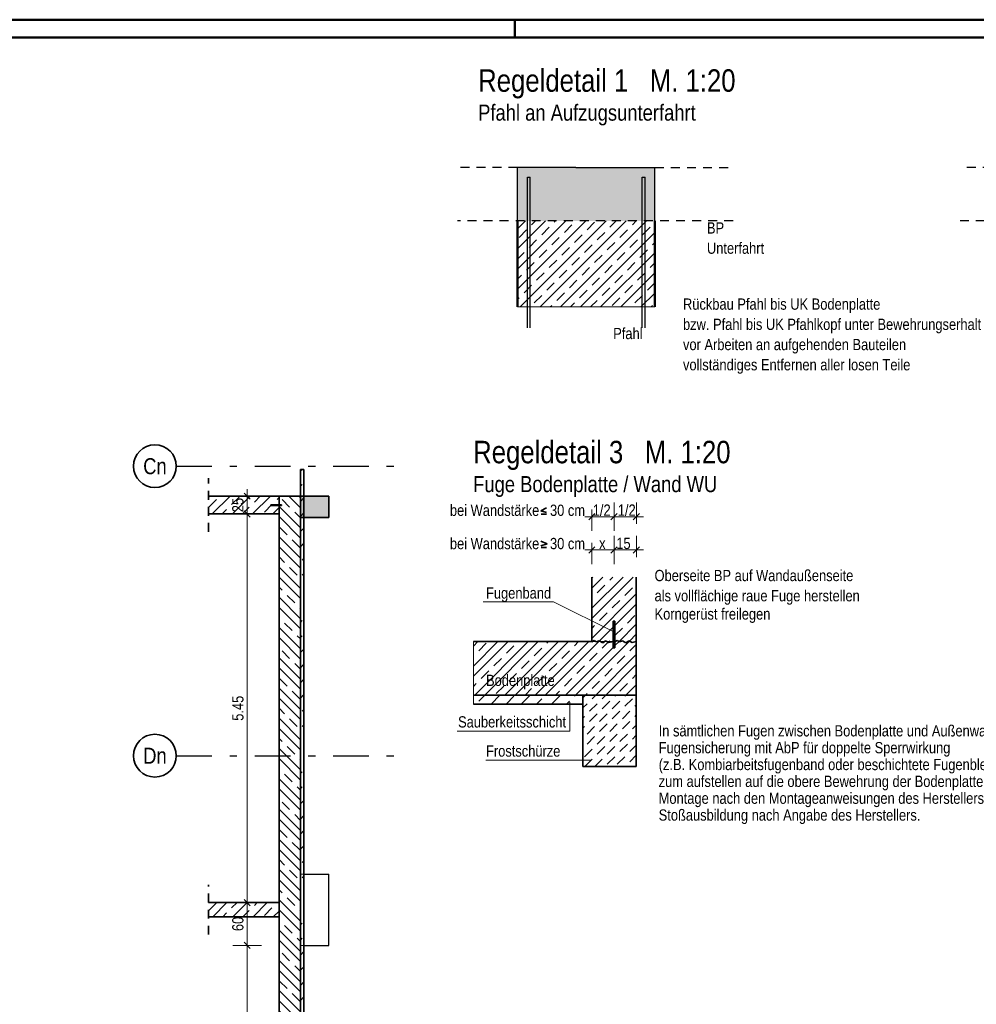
# Model space of a CAD drawing. Header units: millimetres. Extents: x -50 to 85, y 0 to 206.
# Tile 129 of 152: x 54 to 67, y 28 to 42. Entities that reach past the tile are written whole.
import ezdxf
from ezdxf.enums import TextEntityAlignment as Align

# ---------------------------------------------------------------- set-up
doc = ezdxf.new("R2010")
doc.units = ezdxf.units.MM
doc.linetypes.add('DASHDOTX2', pattern=[2, 1, -0.5, 0, -0.5])
doc.linetypes.add('HIDDEN', pattern=[0.375, 0.25, -0.125])
for name, color, linetype, lineweight in [('Achsen', 7, 'Continuous', 20), ('Geschnittene Kanten', 7, 'Continuous', 20), ('Schraffuren', 7, 'Continuous', 20)]:
    doc.layers.add(name, color=color, linetype=linetype, lineweight=lineweight)
doc.styles.add('Arial Narrow', font='ARIALN.TTF')
doc.linetypes.add('STRAKON_Linetype_15', pattern='A,25,[131,ltypeshp.shx,S=3.75,R=90,X=0,Y=-3.75],0.0001,[131,ltypeshp.shx,S=3.75,R=-90,X=-7.5,Y=3.75]', length=25.0001)
doc.dimstyles.new('Arch_Strakon_dimstyle', dxfattribs={"dimtxt": 15.75, "dimasz": 1, "dimexe": 1.25, "dimexo": 0.0625, "dimgap": 1, "dimtad": 0, "dimdec": 5, "dimzin": 12, "dimdsep": 46, "dimtxsty": 'Arial Narrow', "dimblk": 'Arrowhead_Tick', "dimsah": 1, "dimcen": 0, "dimse1": 1, "dimse2": 1, "dimclrd": 6, "dimclrt": 2, "dimazin": 0, "dimtfac": 1, "dimtdec": 4, "dimtmove": 0, "dimatfit": 3, "dimldrblk": 'NONE', "dimfxl": 1, "dimtvp": 1, "dimtolj": 1, "dimtzin": 0, "dimlwd": 13, "dimarcsym": 2})
pattern_1 = [(45, (0, 0), (-0.14142136, 0.14142136), [0.15, -0.1]), (45, (-0.07071, 0.07071), (-0.14142136, 0.14142136), [])]
pattern_2 = [(45, (0, 0), (-0.212132, 0.212132), []), (45, (-0.0707, 0.0707), (-0.212132, 0.212132), []), (45, (-0.14142, 0.14142), (-0.212132, 0.212132), [0.15, -0.1])]

# ---------------------------------------------------------------- blocks, each defined once
blk = doc.blocks.new('Arrowhead_Tick')
at = {"color": 0, "linetype": 'Continuous', "lineweight": -2}
for p, q in [((0, 20), (0, -10)), ((-1, 0), (0, 0)), ((10, 0), (0, 0))]:
    blk.add_line(p, q, dxfattribs=at)
at = {"color": 2, "linetype": 'Continuous', "lineweight": 35}
blk.add_line((4.4, 4.4), (-4.4, -4.4), dxfattribs=at)
blk = doc.blocks.new('*D351')
at = {"color": 6, "linetype": 'Continuous', "lineweight": 13}
blk.add_line((57.246, 25.168), (57.246, 29.058), dxfattribs=at)
at = {"layer": 'Defpoints', "color": 0}
for p in [(57.246, 29.068), (57.993, 29.068), (57.693, 25.158)]:
    blk.add_point(p, dxfattribs=at)
at = {"color": 6, "lineweight": 13, "xscale": 0.01, "yscale": 0.01, "zscale": 0.01}
for p, rotation in [((57.246, 29.068), 90), ((57.246, 25.158), 270)]:
    blk.add_blockref('Arrowhead_Tick', p, dxfattribs=dict(at, rotation=rotation))
at = {"color": 2, "lineweight": 35, "insert": (57.116, 27.113), "char_height": 0.1575, "attachment_point": 5, "rotation": 90, "style": 'Arial Narrow'}
blk.add_mtext('\\A1;3.91', dxfattribs=at)
blk = doc.blocks.new('_None')
blk = doc.blocks.new('*D352')
at = {"color": 6, "linetype": 'Continuous', "lineweight": 13}
blk.add_line((57.246, 29.078), (57.246, 29.658), dxfattribs=at)
at = {"layer": 'Defpoints', "color": 0}
for p in [(57.246, 29.668), (57.693, 29.668), (57.993, 29.068)]:
    blk.add_point(p, dxfattribs=at)
at = {"color": 6, "lineweight": 13, "xscale": 0.01, "yscale": 0.01, "zscale": 0.01}
for p, rotation in [((57.246, 29.668), 90), ((57.246, 29.068), 270)]:
    blk.add_blockref('Arrowhead_Tick', p, dxfattribs=dict(at, rotation=rotation))
at = {"color": 2, "lineweight": 35, "insert": (57.116, 29.368), "char_height": 0.1575, "attachment_point": 5, "rotation": 90, "style": 'Arial Narrow'}
blk.add_mtext('\\A1;60', dxfattribs=at)
blk = doc.blocks.new('*D353')
at = {"color": 6, "linetype": 'Continuous', "lineweight": 13}
blk.add_line((57.246, 29.678), (57.246, 35.108), dxfattribs=at)
at = {"layer": 'Defpoints', "color": 0}
for p in [(57.246, 35.118), (57.693, 35.118), (57.693, 29.668)]:
    blk.add_point(p, dxfattribs=at)
at = {"color": 6, "lineweight": 13, "xscale": 0.01, "yscale": 0.01, "zscale": 0.01}
for p, rotation in [((57.246, 35.118), 90), ((57.246, 29.668), 270)]:
    blk.add_blockref('Arrowhead_Tick', p, dxfattribs=dict(at, rotation=rotation))
at = {"color": 2, "lineweight": 35, "insert": (57.116, 32.393), "char_height": 0.1575, "attachment_point": 5, "rotation": 90, "style": 'Arial Narrow'}
blk.add_mtext('\\A1;5.45', dxfattribs=at)
blk = doc.blocks.new('*D354')
at = {"color": 6, "linetype": 'Continuous', "lineweight": 13}
blk.add_line((57.246, 35.128), (57.246, 35.358), dxfattribs=at)
at = {"layer": 'Defpoints', "color": 0}
for p in [(57.246, 35.368), (57.693, 35.368), (57.693, 35.118)]:
    blk.add_point(p, dxfattribs=at)
at = {"color": 6, "lineweight": 13, "xscale": 0.01, "yscale": 0.01, "zscale": 0.01}
for p, rotation in [((57.246, 35.368), 90), ((57.246, 35.118), 270)]:
    blk.add_blockref('Arrowhead_Tick', p, dxfattribs=dict(at, rotation=rotation))
at = {"color": 2, "lineweight": 35, "insert": (57.116, 35.243), "char_height": 0.1575, "attachment_point": 5, "rotation": 90, "style": 'Arial Narrow'}
blk.add_mtext('\\A1;25', dxfattribs=at)
blk = doc.blocks.new('*D417')
at = {"color": 6, "linetype": 'Continuous', "lineweight": 13}
blk.add_line((52.7, 33.973), (52.7, 35.778), dxfattribs=at)
at = {"layer": 'Defpoints', "color": 0}
for p in [(52.7, 35.788), (56.252, 35.788), (51.697, 33.963)]:
    blk.add_point(p, dxfattribs=at)
at = {"color": 6, "lineweight": 13, "xscale": 0.01, "yscale": 0.01, "zscale": 0.01}
for p, rotation in [((52.7, 35.788), 90), ((52.7, 33.963), 270)]:
    blk.add_blockref('Arrowhead_Tick', p, dxfattribs=dict(at, rotation=rotation))
at = {"color": 2, "lineweight": 35, "insert": (52.57, 34.875), "char_height": 0.1575, "attachment_point": 5, "rotation": 90, "style": 'Arial Narrow'}
blk.add_mtext('\\A1;1.82{\\A1;\\H.6x;\\S5;}', dxfattribs=at)
blk = doc.blocks.new('*D651')
at = {"color": 6, "linetype": 'Continuous', "lineweight": 13}
blk.add_line((62.09, 34.613), (62.382, 34.613), dxfattribs=at)
at = {"layer": 'Defpoints', "color": 0}
for p in [(62.392, 34.613), (62.08, 34.234), (62.392, 33.24)]:
    blk.add_point(p, dxfattribs=at)
at = {"color": 6, "lineweight": 13, "xscale": 0.01, "yscale": 0.01, "zscale": 0.01}
blk.add_blockref('Arrowhead_Tick', (62.392, 34.613), dxfattribs=at)
at = {"color": 6, "lineweight": 13, "xscale": 0.01, "yscale": 0.01, "zscale": 0.01, "rotation": 180}
blk.add_blockref('Arrowhead_Tick', (62.08, 34.613), dxfattribs=at)
blk = doc.blocks.new('*D652')
at = {"color": 6, "linetype": 'Continuous', "lineweight": 13}
blk.add_line((62.402, 34.613), (62.695, 34.613), dxfattribs=at)
at = {"layer": 'Defpoints', "color": 0}
for p in [(62.705, 34.613), (62.705, 34.234), (62.392, 33.615)]:
    blk.add_point(p, dxfattribs=at)
at = {"color": 6, "lineweight": 13, "xscale": 0.01, "yscale": 0.01, "zscale": 0.01}
blk.add_blockref('Arrowhead_Tick', (62.705, 34.613), dxfattribs=at)
at = {"color": 6, "lineweight": 13, "xscale": 0.01, "yscale": 0.01, "zscale": 0.01, "rotation": 180}
blk.add_blockref('Arrowhead_Tick', (62.392, 34.613), dxfattribs=at)
blk = doc.blocks.new('*D653')
at = {"color": 6, "linetype": 'Continuous', "lineweight": 13}
blk.add_line((62.09, 35.08), (62.382, 35.08), dxfattribs=at)
at = {"layer": 'Defpoints', "color": 0}
for p in [(62.392, 35.08), (62.08, 34.701), (62.392, 33.707)]:
    blk.add_point(p, dxfattribs=at)
at = {"color": 6, "lineweight": 13, "xscale": 0.01, "yscale": 0.01, "zscale": 0.01}
blk.add_blockref('Arrowhead_Tick', (62.392, 35.08), dxfattribs=at)
at = {"color": 6, "lineweight": 13, "xscale": 0.01, "yscale": 0.01, "zscale": 0.01, "rotation": 180}
blk.add_blockref('Arrowhead_Tick', (62.08, 35.08), dxfattribs=at)
blk = doc.blocks.new('*D654')
at = {"color": 6, "linetype": 'Continuous', "lineweight": 13}
blk.add_line((62.402, 35.08), (62.695, 35.08), dxfattribs=at)
at = {"layer": 'Defpoints', "color": 0}
for p in [(62.705, 35.08), (62.705, 34.701), (62.392, 34.082)]:
    blk.add_point(p, dxfattribs=at)
at = {"color": 6, "lineweight": 13, "xscale": 0.01, "yscale": 0.01, "zscale": 0.01}
blk.add_blockref('Arrowhead_Tick', (62.705, 35.08), dxfattribs=at)
at = {"color": 6, "lineweight": 13, "xscale": 0.01, "yscale": 0.01, "zscale": 0.01, "rotation": 180}
blk.add_blockref('Arrowhead_Tick', (62.392, 35.08), dxfattribs=at)

msp = doc.modelspace()

# ---------------------------------------------------------------- hatches: boundary and pattern name
at = {"lineweight": 13, "true_color": 0xffff80}
msp.add_hatch(color=51, dxfattribs=at).paths.add_polyline_path([(62.9655918, 39.9782155), (62.9655918, 39.2282155), (61.0382469, 39.2282155), (61.0382469, 39.9782155)])
at = {"lineweight": 13}
h = msp.add_hatch(dxfattribs=at)
h.set_pattern_fill('wuB', color=6, scale=0.01, angle=135, style=0, pattern_type=2)
h.set_pattern_definition([(135, (0, 0), (-0.212132, -0.212132), []), (135, (-0.0707, -0.0707), (-0.212132, -0.212132), []), (135, (-0.14142, -0.14142), (-0.212132, -0.212132), [0.15, -0.1])])
h.paths.add_polyline_path([(57.6925024, 26.6128013), (57.9925024, 26.6128013), (57.9925035, 35.3679653), (57.6925035, 35.3679653)])
h = msp.add_hatch(dxfattribs=at)
h.set_pattern_fill('wuB', color=6, scale=0.01, angle=45, style=0, pattern_type=2)
h.set_pattern_definition(pattern_2)
h.paths.add_polyline_path([(62.7045422, 34.2336718), (62.7045505, 33.3274534), (62.6452663, 33.3163828), (62.5979697, 33.340529), (62.5594312, 33.3112713), (62.5101056, 33.3373857), (62.4693356, 33.3252549), (62.4361688, 33.3410518), (62.4045422, 33.3252549), (62.4045422, 33.6149534), (62.3795422, 33.6149534), (62.3795422, 33.3274534), (62.0795422, 33.3274563), (62.0795422, 34.2336718)])
at = {"lineweight": 13, "true_color": 0xff0000}
msp.add_hatch(color=1, dxfattribs=at).paths.add_polyline_path([(62.4045422, 33.6149534), (62.4045422, 33.2399534), (62.3795422, 33.2399534), (62.3795422, 33.6149534)])
at = {"lineweight": 13}
h = msp.add_hatch(dxfattribs=at)
h.set_pattern_fill('wuB', color=6, scale=0.01, angle=45, style=0, pattern_type=2)
h.set_pattern_definition(pattern_2)
h.paths.add_polyline_path([(62.7045505, 33.3274534), (62.7045505, 32.5774505), (60.4182563, 32.5774505), (60.4182563, 33.3274534), (62.0795422, 33.3274563), (62.3795422, 33.3274534), (62.3795422, 33.2399534), (62.4045422, 33.2399534), (62.4045422, 33.3274534), (62.4361688, 33.3410518), (62.4693356, 33.3252549), (62.5101056, 33.3373857), (62.5594312, 33.3112713), (62.5979697, 33.340529), (62.6452663, 33.3163828)])
at = {"layer": 'Schraffuren', "lineweight": 13}
h = msp.add_hatch(dxfattribs=at)
h.set_pattern_fill('bB', color=6, scale=0.01, angle=45, style=0, pattern_type=2)
h.set_pattern_definition(pattern_1)
h.paths.add_polyline_path([(62.9655918, 39.2282155), (62.9655918, 38.0211713), (61.0382469, 38.0211713), (61.0382469, 39.2282155)])
h = msp.add_hatch(dxfattribs=at)
h.set_pattern_fill('uB', color=6, scale=0.01, angle=45, style=0, pattern_type=2)
h.set_pattern_definition([(45, (0, 0), (-0.212132, 0.212132), [0.15, -0.1]), (45, (0, 0.21213), (-0.212132, 0.212132), [0.15, -0.1, 0.15, -0.1])])
h.paths.add_polyline_path([(57.9925024, 22.3555928), (58.0425024, 22.3555928), (58.0425024, 35.7429653), (57.9925024, 35.7429653)])
h = msp.add_hatch(dxfattribs=at)
h.set_pattern_fill('bB', color=6, scale=0.01, angle=45, style=0, pattern_type=2)
h.set_pattern_definition(pattern_1)
h.paths.add_polyline_path([(57.6925024, 35.117962), (57.6925024, 35.3679653), (56.7029662, 35.367962), (56.7029662, 35.117962)])
at = {"layer": 'Schraffuren', "lineweight": 13, "true_color": 0xd7ffd7}
msp.add_hatch(color=254, dxfattribs=at).paths.add_polyline_path([(58.3925035, 35.0679653), (58.3925035, 35.3679653), (57.9925035, 35.3679653), (57.9925035, 35.0679653)])
at = {"layer": 'Schraffuren', "lineweight": 13, "true_color": 0xff0000}
msp.add_hatch(color=1, dxfattribs=at).paths.add_polyline_path([(57.7275035, 35.237962), (57.7275035, 35.247962), (57.5775035, 35.247962), (57.5775035, 35.237962)])
at = {"layer": 'Schraffuren', "lineweight": 13}
h = msp.add_hatch(dxfattribs=at)
h.set_pattern_fill('bB', color=6, scale=0.01, angle=45, style=0, pattern_type=2)
h.set_pattern_definition([(45, (0, 0), (-0.212132, 0.212132), [0.15, -0.1]), (45, (-0.10607, 0.10607), (-0.212132, 0.212132), [])])
h.paths.add_polyline_path([(61.9545505, 32.5774534), (61.9545505, 32.4524563), (60.4182563, 32.4524563), (60.4182563, 32.5774505)])
h = msp.add_hatch(dxfattribs=at)
h.set_pattern_fill('uB', color=6, scale=0.01, angle=45, style=0, pattern_type=2)
h.set_pattern_definition([(45, (0, 0), (-0.14142136, 0.14142136), [0.15, -0.1]), (45, (0.03536, 0.17678), (-0.14142136, 0.14142136), [0.15, -0.1, 0.15, -0.1])])
h.paths.add_polyline_path([(62.7045505, 32.5774505), (62.7045505, 31.5774505), (61.9545505, 31.5774534), (61.9545505, 32.5774534)])
h = msp.add_hatch(dxfattribs=at)
h.set_pattern_fill('bB', color=6, scale=0.01, angle=45, style=0, pattern_type=2)
h.set_pattern_definition(pattern_1)
h.paths.add_polyline_path([(57.6925024, 29.4679524), (57.6925024, 29.6679524), (56.7029662, 29.6679524), (56.7029662, 29.4679524)])

# ---------------------------------------------------------------- linework, layer by layer
at = {"color": 4, "linetype": 'Continuous', "lineweight": 50}
for p, q in [((80, 42.05), (0, 42.05)), ((61, 42.05), (61, 41.8)), ((79.75, 41.8), (1, 41.8))]:
    msp.add_line(p, q, dxfattribs=at)
at = {"color": 3, "linetype": 'STRAKON_Linetype_15', "lineweight": 25, "ltscale": 0.01}
for p, q in [((61.0382469, 39.2282155), (61.0382469, 39.9782155)), ((61.8579822, 39.9782155), (62.9655918, 39.9782155)), ((62.9655918, 39.2282155), (62.9655918, 39.9782155))]:
    msp.add_line(p, q, dxfattribs=at)
at = {"color": 3, "linetype": 'HIDDEN', "lineweight": 25, "ltscale": 0.5}
msp.add_line((62.9655918, 39.9782155), (64.0620438, 39.9782155), dxfattribs=at)
at = {"color": 3, "linetype": 'Continuous', "lineweight": 25}
for p, q in [((61.1757469, 37.7300819), (61.1757469, 39.8417667)), ((61.1757469, 39.8417667), (61.2157469, 39.8417667)), ((61.2157469, 37.7300819), (61.2157469, 39.8417667)), ((62.7880918, 37.7300819), (62.7880918, 39.8417667)), ((62.7880918, 39.8417667), (62.8280918, 39.8417667)), ((62.8280918, 37.7300819), (62.8280918, 39.8417667))]:
    msp.add_line(p, q, dxfattribs=at)
at = {"color": 9, "linetype": 'Continuous', "lineweight": 0}
for p, q in [((61.0382469, 38.0211713), (62.9655918, 38.0211713)), ((62.3795422, 33.3274534), (62.0795422, 33.3274534))]:
    msp.add_line(p, q, dxfattribs=at)
at = {"color": 2, "linetype": 'Continuous', "lineweight": 35}
for p, q in [((57.9925024, 35.3679653), (57.9925024, 35.7429653)), ((57.9925024, 35.7429653), (58.0425024, 35.7429653)), ((58.0425024, 22.3555928), (58.0425024, 35.7429653)), ((56.7029662, 35.3679653), (57.6925024, 35.3679653)), ((57.6925024, 26.6128013), (57.6925024, 35.3679653)), ((57.6925024, 35.3679653), (57.9925035, 35.3679653)), ((57.9925024, 26.6128013), (57.9925024, 35.3679653)), ((57.9925035, 35.3679653), (58.3925035, 35.3679653)), ((58.3925035, 35.0679653), (58.3925035, 35.3679653)), ((57.5775035, 35.237962), (57.5775035, 35.247962)), ((57.5775035, 35.247962), (57.7275035, 35.247962)), ((57.5775035, 35.237962), (57.7275035, 35.237962)), ((57.7275035, 35.237962), (57.7275035, 35.247962)), ((56.7029662, 35.117962), (57.6925024, 35.117962)), ((61.4433896, 35.2031096), (61.3633059, 35.1642118)), ((61.3633059, 35.1642118), (61.4433896, 35.1390427)), ((61.4433896, 35.1161616), (61.3678821, 35.1161616)), ((57.9925035, 35.0679653), (58.3925035, 35.0679653)), ((61.3670091, 34.7362442), (61.4542845, 34.6973464)), ((61.4542845, 34.6973464), (61.3670091, 34.6721773)), ((61.4433896, 34.6492962), (61.3678821, 34.6492962)), ((62.0795422, 33.3274563), (62.0795422, 34.2336718)), ((62.7045422, 33.3274563), (62.7045422, 34.2336718)), ((62.4045422, 33.6149534), (62.3795422, 33.6149534)), ((62.3795422, 33.2399534), (62.3795422, 33.6149534)), ((62.4045422, 33.2399534), (62.4045422, 33.6149534)), ((62.0795422, 33.3274534), (60.4182563, 33.3274534)), ((62.7045422, 32.5774534), (62.7045422, 33.3274534)), ((62.4045422, 33.2399534), (62.3795422, 33.2399534)), ((62.7045505, 32.5774505), (60.4182563, 32.5774505)), ((61.9545505, 32.4524563), (60.4182563, 32.4524563)), ((61.9545505, 31.5774534), (61.9545505, 32.5774534)), ((62.7045422, 31.5774534), (62.7045422, 32.5774534)), ((62.7045505, 31.5774505), (61.9545505, 31.5774505)), ((56.7029662, 29.6679524), (57.6925024, 29.6679524)), ((56.7029662, 29.4679524), (57.6925024, 29.4679524))]:
    msp.add_line(p, q, dxfattribs=at)
at = {"color": 2, "linetype": 'HIDDEN', "lineweight": 35, "ltscale": 0.5}
for p, q in [((56.7029662, 34.867962), (56.7029662, 35.617962)), ((56.7029662, 29.2179524), (56.7029662, 29.9179524))]:
    msp.add_line(p, q, dxfattribs=at)
at = {"color": 6, "linetype": 'HIDDEN', "lineweight": 13, "ltscale": 0.5}
for p, q in [((57.9925024, 30.0679524), (58.0425024, 30.0679524)), ((57.9925024, 29.0679524), (58.0425024, 29.0679524))]:
    msp.add_line(p, q, dxfattribs=at)
at = {"color": 9, "linetype": 'Continuous', "lineweight": 0}
for centre, radius in [((56.7029662, 35.367962), 0.00111), ((57.6925035, 35.3679653), 0.00111), ((62.3920422, 33.6149534), 0.002775), ((62.0795422, 33.3274534), 0.002775), ((62.3795505, 33.3274534), 0.002775), ((62.4045422, 33.3274534), 0.002775), ((62.7045505, 33.3274534), 0.002775), ((62.3920422, 33.2399534), 0.002775)]:
    msp.add_circle(centre, radius, dxfattribs=at)
at = {"layer": 'Achsen', "color": 3, "linetype": 'DASHDOTX2', "lineweight": 25, "ltscale": 0.5}
for p, q in [((56.252151, 35.787962), (59.3686194, 35.787962)), ((56.252151, 31.727962), (59.3686194, 31.727962))]:
    msp.add_line(p, q, dxfattribs=at)
at = {"layer": 'Achsen', "color": 3, "linetype": 'Continuous', "lineweight": 25}
for p, q in [((58.0425024, 30.0679524), (58.3925047, 30.0679524)), ((58.3925035, 29.0679524), (58.3925035, 30.0679524)), ((58.0425024, 29.0679524), (58.3925047, 29.0679524))]:
    msp.add_line(p, q, dxfattribs=at)
at = {"layer": 'Achsen', "color": 2, "linetype": 'Continuous', "lineweight": 35}
for centre in [(55.952151, 35.787962), (55.952151, 31.727962)]:
    msp.add_circle(centre, 0.3, dxfattribs=at)
at = {"layer": 'Geschnittene Kanten', "color": 3, "linetype": 'HIDDEN', "lineweight": 25, "ltscale": 0.5}
for p, q in [((61.0382469, 39.9782155), (60.1976713, 39.9782155)), ((71.2905643, 39.9782155), (67.2487462, 39.9782155)), ((64.0620438, 39.2282155), (60.1976713, 39.2282155)), ((68.2689124, 39.2282155), (67.2487462, 39.2282155))]:
    msp.add_line(p, q, dxfattribs=at)
at = {"layer": 'Geschnittene Kanten', "color": 3, "linetype": 'STRAKON_Linetype_15', "lineweight": 25, "ltscale": 0.01}
msp.add_line((61.8579822, 39.9782155), (61.0382469, 39.9782155), dxfattribs=at)
at = {"layer": 'Geschnittene Kanten', "color": 4, "linetype": 'Continuous', "lineweight": 50}
for p, q in [((61.8579822, 39.9782155), (61.8579822, 39.9782155)), ((61.0382469, 38.0211713), (61.0382469, 39.2282155)), ((62.9655918, 38.0211713), (62.9655918, 39.2282155))]:
    msp.add_line(p, q, dxfattribs=at)
at = {"layer": 'Schraffuren', "color": 5, "linetype": 'Continuous', "lineweight": 18}
for p, q in [((60.5581292, 33.8875547), (61.5423603, 33.8875547)), ((61.5423603, 33.8875547), (62.3904086, 33.4666257)), ((61.7713953, 32.0738458), (61.7713953, 32.4762044)), ((60.1929114, 32.0738458), (61.7713953, 32.0738458)), ((60.59527, 31.665297), (62.0685216, 31.665297))]:
    msp.add_line(p, q, dxfattribs=at)
at = {"layer": 'Schraffuren', "color": 9, "linetype": 'Continuous', "lineweight": 0}
msp.add_line((60.4182563, 33.3274534), (60.4182563, 32.4524563), dxfattribs=at)
at = {"layer": 'Schraffuren', "color": 2, "linetype": 'Continuous', "lineweight": 35}
for p, q in [((62.1111688, 33.3410518), (62.0795422, 33.3252549)), ((62.1443356, 33.3252549), (62.1111688, 33.3410518)), ((62.1851056, 33.3373857), (62.1443356, 33.3252549)), ((62.2344312, 33.3112713), (62.1851056, 33.3373857)), ((62.2729697, 33.340529), (62.2344312, 33.3112713)), ((62.3202663, 33.3163828), (62.2729697, 33.340529)), ((62.3795422, 33.3274563), (62.3202663, 33.3163828)), ((62.4361688, 33.3410518), (62.4045422, 33.3252549)), ((62.4693356, 33.3252549), (62.4361688, 33.3410518)), ((62.5101056, 33.3373857), (62.4693356, 33.3252549)), ((62.5594312, 33.3112713), (62.5101056, 33.3373857)), ((62.5979697, 33.340529), (62.5594312, 33.3112713)), ((62.6452663, 33.3163828), (62.5979697, 33.340529)), ((62.7045422, 33.3274563), (62.6452663, 33.3163828))]:
    msp.add_line(p, q, dxfattribs=at)

# ---------------------------------------------------------------- texts
at = {"color": 1, "lineweight": 70, "style": 'Arial Narrow'}
for s, p in [('Regeldetail 1   M. 1:20', (60.4857892, 41.0391184)), ('Regeldetail 3   M. 1:20', (60.4154844, 35.8288776))]:
    msp.add_text(s, height=0.315, dxfattribs=at).set_placement(p)
at = {"color": 4, "lineweight": 50, "style": 'Arial Narrow'}
for s, p in [('Pfahl an Aufzugsunterfahrt', (60.4857892, 40.6341184)), ('Fuge Bodenplatte / Wand WU', (60.4154844, 35.4238776))]:
    msp.add_text(s, height=0.225, dxfattribs=at).set_placement(p)
at = {"color": 2, "lineweight": 35, "style": 'Arial Narrow'}
for s, p in [('BP', (63.695047, 39.0507205)), ('Unterfahrt', (63.695047, 38.7672205)), ('Rückbau Pfahl bis UK Bodenplatte', (63.3591622, 37.9825959)), ('bzw. Pfahl bis UK Pfahlkopf unter Bewehrungserhalt', (63.3591622, 37.6990959)), ('Pfahl', (62.3804197, 37.5701087)), ('vor Arbeiten an aufgehenden Bauteilen', (63.3591622, 37.4155959)), ('vollständiges Entfernen aller losen Teile', (63.3591622, 37.1320959)), ('bei Wandstärke   30 cm', (60.0897119, 35.0910277)), ('1/2  1/2', (62.0935498, 35.0932934)), ('bei Wandstärke   30 cm', (60.0897119, 34.6241623)), ('  x   15', (62.0823659, 34.626428))]:
    msp.add_text(s, height=0.1575, dxfattribs=at).set_placement(p)
at = {"color": 2, "lineweight": 35, "insert": (63.0182448, 32.1556978), "char_height": 0.1575, "attachment_point": 1, "line_spacing_factor": 0.9, "style": 'Arial Narrow'}
msp.add_mtext('In sämtlichen Fugen zwischen Bodenplatte und Außenwand ist eine{\\P}Fugensicherung mit AbP für doppelte Sperrwirkung{\\P}(z.B. Kombiarbeitsfugenband oder beschichtete Fugenbleche){\\P}zum aufstellen auf die obere Bewehrung der Bodenplatte einzubauen.{\\P}Montage nach den Montageanweisungen des Herstellers.{\\P}Stoßausbildung nach Angabe des Herstellers.', dxfattribs=at)
at = {"layer": 'Achsen', "color": 4, "lineweight": 50, "style": 'Arial Narrow'}
for s, p in [('Cn', (55.952151, 35.787962)), ('Dn', (55.952151, 31.7271345))]:
    msp.add_text(s, height=0.225, dxfattribs=at).set_placement(p, align=Align.MIDDLE_CENTER)
at = {"layer": 'Schraffuren', "color": 2, "lineweight": 35, "style": 'Arial Narrow'}
for s, p in [('Oberseite BP auf Wandaußenseite', (62.9600944, 34.1759455)), ('Fugenband', (60.5964453, 33.9308857)), ('als vollflächige raue Fuge herstellen', (62.9600944, 33.8924455)), ('Korngerüst freilegen', (62.9600944, 33.6372196)), ('Bodenplatte', (60.5964453, 32.7060302)), ('Sauberkeitsschicht', (60.2042307, 32.1233115)), ('Frostschürze', (60.5964453, 31.7148181))]:
    msp.add_text(s, height=0.1575, dxfattribs=at).set_placement(p)

# ---------------------------------------------------------------- dimensions: what is measured, and where the dimension line sits
at = {"lineweight": 35}
for base, p1, p2, text, picture, middle in [((52.7, 35.787962), (51.69688, 33.9627602), (56.252151, 35.787962), '1.82{\\A1;\\H.6x;\\S5;}', '*D417', (52.7, 34.8753611)), ((57.2462914, 35.3679653), (57.6925024, 35.117962), (57.6925024, 35.3679653), '25', '*D354', (57.2462914, 35.2429636)), ((57.2462914, 35.117962), (57.6925024, 29.6679524), (57.6925024, 35.117962), '5.45', '*D353', (57.2462914, 32.3929572)), ((57.2462914, 29.6679524), (57.9925024, 29.0679524), (57.6925024, 29.6679524), '60', '*D352', (57.2462914, 29.3679524)), ((57.2462914, 29.0679524), (57.6925024, 25.1579704), (57.9925024, 29.0679524), '3.91', '*D351', (57.2462914, 27.1129614))]:
    dim = msp.add_linear_dim(base=base, p1=p1, p2=p2, angle=90, text=text, dimstyle='Arch_Strakon_dimstyle', override={"dimscale": 0.01, "dimtxt": 15.75, "dimasz": 1, "dimgap": 5, "dimtad": 1, "dimjust": 0, "dimtih": 0, "dimtoh": 0, "dimdec": 5, "dimdsep": 46, "dimtxsty": 'Arial Narrow', "dimclrd": 6, "dimclrt": 2, "dimtix": 1, "dimtofl": 255, "dimtmove": 0, "dimatfit": 2, "dimfxl": 0, "dimfxlon": 0, "dimtvp": 31.746032, "dimlwd": 13}, dxfattribs=at)
    dim.commit()
    dim.dimension.update_dxf_attribs({"geometry": picture, "text_midpoint": middle, "dimtype": 160})
at = {"lineweight": 0}
for base, p1, p2, picture, middle in [((62.3920422, 35.0800687), (62.0795422, 34.7005372), (62.3920422, 33.7068188), '*D653', (62.2357922, 35.0800687)), ((62.7045422, 35.0800687), (62.3920422, 34.0818188), (62.7045422, 34.7005372), '*D654', (62.5482922, 35.0800687)), ((62.3920422, 34.6132033), (62.0795422, 34.2336718), (62.3920422, 33.2399534), '*D651', (62.2357922, 34.6132033)), ((62.7045422, 34.6132033), (62.3920422, 33.6149534), (62.7045422, 34.2336718), '*D652', (62.5482922, 34.6132033))]:
    dim = msp.add_linear_dim(base=base, p1=p1, p2=p2, text=' ', dimstyle='Arch_Strakon_dimstyle', override={"dimscale": 0.01, "dimtxt": 15, "dimasz": 1, "dimgap": 5, "dimtad": 1, "dimjust": 0, "dimtih": 0, "dimtoh": 0, "dimdec": 5, "dimdsep": 46, "dimtxsty": 'Arial Narrow', "dimclrd": 6, "dimclrt": 2, "dimtix": 1, "dimtofl": 255, "dimtmove": 0, "dimatfit": 2, "dimfxl": 0, "dimfxlon": 0, "dimtvp": 33.333333, "dimlwd": 13}, dxfattribs=at)
    dim.commit()
    dim.dimension.update_dxf_attribs({"geometry": picture, "text_midpoint": middle, "dimtype": 160})

doc.saveas('drawing.dxf')
